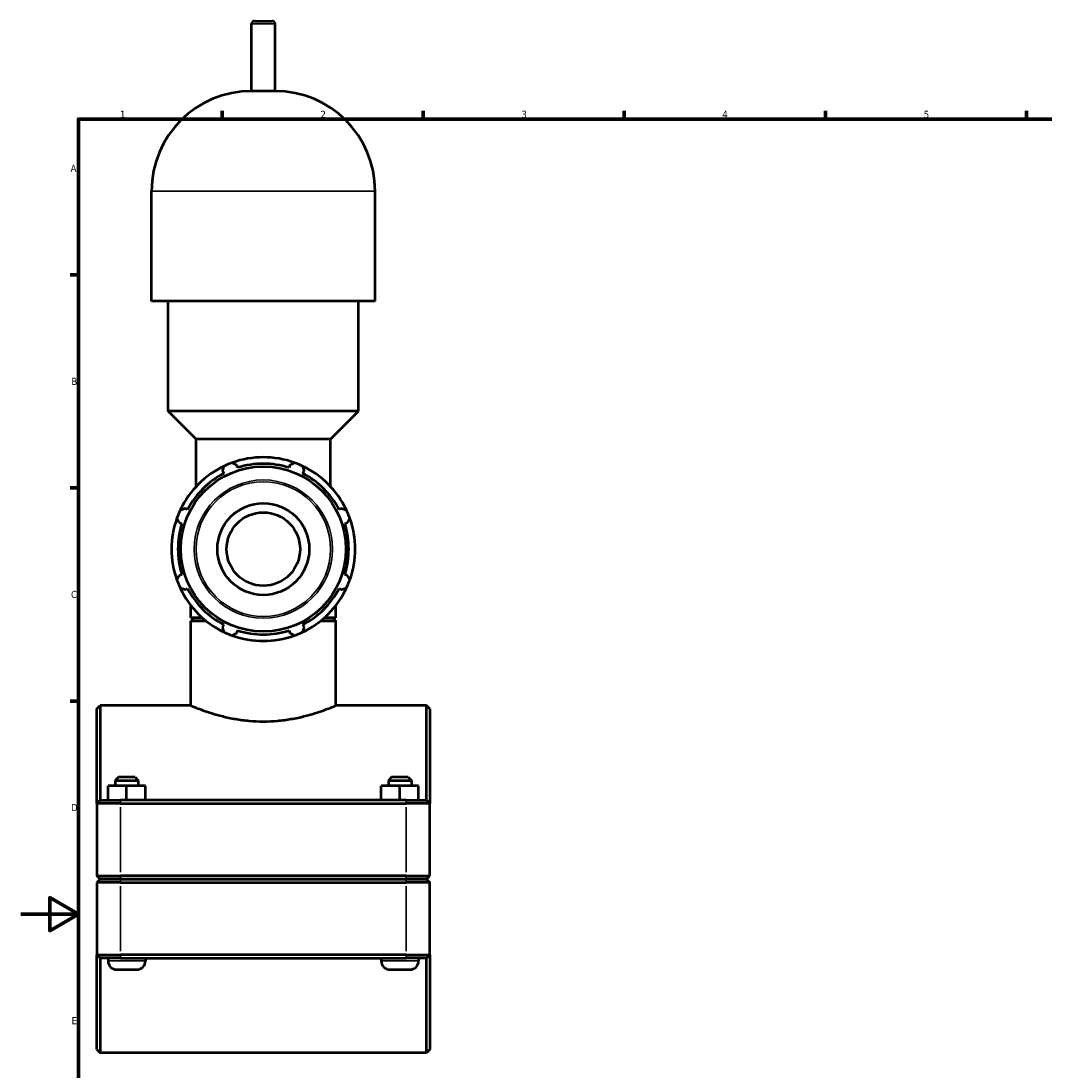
# Model space of a CAD drawing. Header units: millimetres. Extents: x 0 to 1025, y -26 to 1487.
# Tile 2 of 8: x 0 to 357, y 242 to 608. Entities that reach past the tile are written whole.
import ezdxf

# ---------------------------------------------------------------- set-up
doc = ezdxf.new("R2010")
doc.units = ezdxf.units.MM
for name, color, linetype, lineweight in [('Border (ISO)', 7, 'Continuous', 70), ('Visible (ISO)', 7, 'Continuous', 50), ('Visible Narrow (ISO)', 7, 'Continuous', 35)]:
    doc.layers.add(name, color=color, linetype=linetype, lineweight=lineweight)
doc.styles.add('Note Text (ISO)', font='tahoma.ttf')

# ---------------------------------------------------------------- blocks, each defined once
blk = doc.blocks.new('Borders Default Border')
at = {"layer": 'Border (ISO)'}
for p, q in [((70.08, 574), (70.08, 576.9)), ((140.17, 574), (140.17, 576.9)), ((210.25, 574), (210.25, 576.9)), ((280.33, 574), (280.33, 576.9)), ((350.42, 574), (350.42, 576.9)), ((20, 519.75), (17.1, 519.75)), ((20, 445.5), (17.1, 445.5)), ((20, 371.25), (17.1, 371.25))]:
    blk.add_line(p, q, dxfattribs=at)
at = {"layer": 'Border (ISO)', "flags": 128}
for points in [[(20, 20), (20, 574), (821, 574), (821, 20), (20, 20)], [(0, 297), (20, 297), (10, 302.77), (10, 291.23), (20, 297)]]:
    blk.add_lwpolyline(points, dxfattribs=at)
at = {"layer": 'Border (ISO)', "color": 232, "true_color": 0xca0064, "char_height": 2.5, "attachment_point": 7, "style": 'Note Text (ISO)'}
for s, insert in [('1', (34.48, 574.4)), ('2', (104.37, 574.4)), ('3', (174.43, 574.35)), ('4', (244.42, 574.4)), ('5', (314.64, 574.35)), ('A', (17.29, 555.62)), ('B', (17.59, 481.37)), ('C', (17.43, 407.08)), ('D', (17.43, 332.88)), ('E', (17.64, 258.63))]:
    blk.add_mtext(s, dxfattribs=dict(at, insert=insert))

msp = doc.modelspace()

# ---------------------------------------------------------------- linework, layer by layer
at = {"layer": 'Visible (ISO)'}
for p, q in [((81.364, 608.177), (87.553, 608.177)), ((80.364, 583.777), (80.364, 607.177)), ((88.553, 583.777), (88.553, 607.177)), ((88.553, 583.777), (80.364, 583.777)), ((45.507, 510.577), (45.507, 548.92)), ((123.411, 510.577), (123.411, 548.92)), ((123.411, 510.577), (45.507, 510.577)), ((51.349, 472.235), (51.349, 510.577)), ((117.568, 472.235), (117.568, 510.577)), ((117.568, 472.235), (51.349, 472.235)), ((61.087, 462.497), (51.349, 472.235)), ((107.83, 462.497), (117.568, 472.235)), ((107.83, 462.497), (61.087, 462.497)), ((61.087, 446.036), (61.087, 462.497)), ((107.83, 446.036), (107.83, 462.497)), ((70.274, 451.426), (70.717, 450.575)), ((75.51, 452.56), (75.221, 453.476)), ((93.696, 453.476), (93.408, 452.56)), ((98.2, 450.575), (98.643, 451.426)), ((58.061, 437.919), (57.21, 438.362)), ((111.708, 438.362), (110.856, 437.919)), ((55.16, 433.415), (56.076, 433.126)), ((112.841, 433.126), (113.757, 433.415)), ((56.076, 415.228), (55.16, 414.94)), ((113.757, 414.94), (112.841, 415.228)), ((57.21, 409.992), (58.061, 410.436)), ((110.856, 410.436), (111.708, 409.992)), ((59.14, 400.277), (59.14, 404.608)), ((109.777, 400.277), (109.777, 404.608)), ((63.18, 400.277), (59.14, 400.277)), ((60.24, 400.177), (59.14, 399.077)), ((59.14, 369.677), (59.14, 399.077)), ((64.609, 399.077), (59.14, 399.077)), ((60.24, 400.177), (63.293, 400.177)), ((109.777, 399.077), (104.308, 399.077)), ((105.625, 400.177), (108.677, 400.177)), ((109.777, 400.277), (105.737, 400.277)), ((108.677, 400.177), (109.777, 399.077)), ((109.777, 369.677), (109.777, 399.077)), ((70.717, 397.78), (70.274, 396.928)), ((75.221, 394.879), (75.51, 395.795)), ((93.408, 395.795), (93.696, 394.879)), ((98.643, 396.928), (98.2, 397.78)), ((26.459, 368.577), (27.559, 369.677)), ((27.559, 369.677), (27.559, 336.677)), ((59.14, 369.677), (27.559, 369.677)), ((141.359, 369.677), (109.777, 369.677)), ((141.359, 336.677), (141.359, 369.677)), ((142.459, 368.577), (141.359, 369.677)), ((26.459, 335.577), (26.459, 368.577)), ((142.459, 368.577), (142.459, 335.577)), ((33.959, 344.677), (32.859, 343.577)), ((39.759, 344.677), (33.959, 344.677)), ((39.759, 344.677), (40.859, 343.577)), ((129.159, 344.677), (128.059, 343.577)), ((134.959, 344.677), (129.159, 344.677)), ((134.959, 344.677), (136.059, 343.577)), ((30.339, 336.677), (30.339, 341.677)), ((36.818, 341.677), (30.339, 341.677)), ((32.859, 343.577), (40.859, 343.577)), ((32.859, 343.577), (32.859, 341.677)), ((36.818, 336.677), (36.818, 341.677)), ((43.338, 341.677), (36.818, 341.677)), ((40.859, 343.577), (40.859, 341.677)), ((43.338, 336.677), (43.338, 341.677)), ((43.379, 341.677), (43.338, 341.677)), ((43.379, 336.677), (43.379, 341.677)), ((125.539, 336.677), (125.539, 341.677)), ((132.018, 341.677), (125.539, 341.677)), ((128.059, 343.577), (136.059, 343.577)), ((128.059, 343.577), (128.059, 341.677)), ((132.018, 336.677), (132.018, 341.677)), ((138.538, 341.677), (132.018, 341.677)), ((136.059, 343.577), (136.059, 341.677)), ((138.538, 336.677), (138.538, 341.677)), ((138.579, 341.677), (138.538, 341.677)), ((138.579, 336.677), (138.579, 341.677)), ((27.559, 336.677), (26.459, 335.577)), ((27.559, 336.677), (34.709, 336.677)), ((134.209, 336.677), (34.709, 336.677)), ((134.209, 336.677), (141.359, 336.677)), ((141.359, 336.677), (142.459, 335.577)), ((34.709, 335.577), (26.459, 335.577)), ((26.459, 335.577), (26.459, 310.327)), ((34.709, 335.577), (134.209, 335.577)), ((142.459, 335.577), (134.209, 335.577)), ((142.459, 310.327), (142.459, 335.577)), ((27.559, 309.227), (26.459, 310.327)), ((26.459, 310.327), (34.709, 310.327)), ((27.559, 309.127), (26.459, 308.027)), ((34.709, 308.027), (26.459, 308.027)), ((26.459, 308.027), (26.459, 282.777)), ((34.709, 309.227), (27.559, 309.227)), ((27.559, 309.127), (34.709, 309.127)), ((30.359, 309.227), (30.359, 309.127)), ((134.209, 310.327), (34.709, 310.327)), ((34.709, 309.227), (134.209, 309.227)), ((134.209, 309.127), (34.709, 309.127)), ((34.709, 308.027), (134.209, 308.027)), ((43.359, 309.227), (43.359, 309.127)), ((125.559, 309.227), (125.559, 309.127)), ((134.209, 310.327), (142.459, 310.327)), ((141.359, 309.227), (134.209, 309.227)), ((134.209, 309.127), (141.359, 309.127)), ((142.459, 308.027), (134.209, 308.027)), ((138.559, 309.227), (138.559, 309.127)), ((141.359, 309.227), (142.459, 310.327)), ((141.359, 309.127), (142.459, 308.027)), ((142.459, 282.777), (142.459, 308.027)), ((26.459, 282.777), (34.709, 282.777)), ((26.459, 249.777), (26.459, 282.777)), ((27.559, 281.677), (26.459, 282.777)), ((134.209, 282.777), (34.709, 282.777)), ((134.209, 282.777), (142.459, 282.777)), ((141.359, 281.677), (142.459, 282.777)), ((142.459, 282.777), (142.459, 249.777)), ((27.559, 281.677), (27.559, 248.677)), ((34.709, 281.677), (27.559, 281.677)), ((30.359, 281.677), (30.359, 280.677)), ((34.709, 281.677), (134.209, 281.677)), ((43.359, 281.677), (43.359, 280.677)), ((125.559, 281.677), (125.559, 280.677)), ((141.359, 281.677), (134.209, 281.677)), ((138.559, 281.677), (138.559, 280.677)), ((141.359, 248.677), (141.359, 281.677)), ((33.359, 277.677), (40.359, 277.677)), ((128.559, 277.677), (135.559, 277.677)), ((26.459, 249.777), (27.559, 248.677)), ((142.459, 249.777), (141.359, 248.677)), ((141.359, 248.677), (27.559, 248.677))]:
    msp.add_line(p, q, dxfattribs=at)
for radius in [28.761, 16, 12.8]:
    msp.add_circle((84.459, 424.177), radius, dxfattribs=at)
for centre, radius, start, end in [((81.364, 607.177), 1, 90, 180), ((87.553, 607.177), 1, 0, 90), ((80.364, 548.92), 34.857, 90, 180), ((88.553, 548.92), 34.857, 0, 90), ((84.459, 424.177), 32, 109.79198, 115.20802), ((84.459, 424.177), 32, 70.20802, 109.79198), ((84.459, 424.177), 29.76, 72.5, 107.5), ((84.459, 424.177), 32, 64.79198, 70.20802), ((84.459, 424.177), 32, 115.20802, 154.79198), ((84.459, 424.177), 29.76, 117.5, 152.5), ((84.459, 424.177), 32, 25.20802, 64.79198), ((84.459, 424.177), 29.76, 27.5, 62.5), ((84.459, 424.177), 32, 154.79198, 160.20802), ((84.459, 424.177), 32, 19.79198, 25.20802), ((84.459, 424.177), 32, 160.20802, 199.79198), ((84.459, 424.177), 29.76, 162.5, 197.5), ((84.459, 424.177), 29.76, 342.5, 17.5), ((84.459, 424.177), 32, 340.20802, 19.79198), ((84.459, 424.177), 32, 199.79198, 205.20802), ((84.459, 424.177), 32, 205.20802, 244.79198), ((84.459, 424.177), 29.76, 207.5, 242.5), ((84.459, 424.177), 32, 295.20802, 334.79198), ((84.459, 424.177), 29.76, 297.5, 332.5), ((84.459, 424.177), 32, 334.79198, 340.20802), ((84.459, 424.177), 32, 244.79198, 250.20802), ((84.459, 424.177), 29.76, 252.5, 287.5), ((84.459, 424.177), 32, 289.79198, 295.20802), ((84.459, 424.177), 32, 250.20802, 289.79198), ((33.359, 280.677), 3, 180, 270), ((40.359, 280.677), 3, 270, 0), ((128.559, 280.677), 3, 180, 270), ((135.559, 280.677), 3, 270, 0)]:
    msp.add_arc(centre, radius, start, end, dxfattribs=at)
for points, weights in [([(73.623, 454.287), (74.438, 453.873), (75.221, 453.476)], [1, 1.00110742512, 1.00139794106]), ([(93.696, 453.476), (94.479, 453.873), (95.294, 454.287)], [1.00139794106, 1.00110742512, 1]), ([(70.274, 451.426), (70.546, 452.261), (70.83, 453.13)], [1.00139794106, 1.00110742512, 1]), ([(98.088, 453.13), (98.371, 452.261), (98.643, 451.426)], [1, 1.00110742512, 1.00139794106]), ([(55.506, 437.806), (56.375, 438.09), (57.21, 438.362)], [1, 1.00110742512, 1.00139794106]), ([(111.708, 438.362), (112.542, 438.09), (113.411, 437.806)], [1.00139794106, 1.00110742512, 1]), ([(55.16, 433.415), (54.763, 434.198), (54.349, 435.013)], [1.00139794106, 1.00110742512, 1]), ([(114.568, 435.013), (114.154, 434.198), (113.757, 433.415)], [1, 1.00110742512, 1.00139794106]), ([(54.349, 413.342), (54.763, 414.157), (55.16, 414.94)], [1, 1.00110742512, 1.00139794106]), ([(113.757, 414.94), (114.154, 414.157), (114.568, 413.342)], [1.00139794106, 1.00110742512, 1]), ([(57.21, 409.992), (56.375, 410.265), (55.506, 410.548)], [1.00139794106, 1.00110742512, 1]), ([(113.411, 410.548), (112.542, 410.265), (111.708, 409.992)], [1, 1.00110742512, 1.00139794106]), ([(70.83, 395.225), (70.546, 396.094), (70.274, 396.928)], [1, 1.00110742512, 1.00139794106]), ([(98.643, 396.928), (98.371, 396.094), (98.088, 395.225)], [1.00139794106, 1.00110742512, 1]), ([(75.221, 394.879), (74.438, 394.482), (73.623, 394.068)], [1.00139794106, 1.00110742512, 1]), ([(95.294, 394.068), (94.479, 394.482), (93.696, 394.879)], [1, 1.00110742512, 1.00139794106])]:
    msp.add_rational_spline(points, weights, degree=2, dxfattribs=at)
msp.add_open_spline([(59.14, 369.677), (59.14, 369.677), (59.296, 369.611), (59.946, 369.344), (60.441, 369.142), (61.739, 368.634), (62.544, 368.327), (64.396, 367.666), (65.443, 367.312), (67.669, 366.623), (68.927, 366.262), (71.672, 365.577), (73.159, 365.254), (76.27, 364.71), (77.898, 364.491), (81.186, 364.198), (82.846, 364.125), (86.071, 364.125), (87.731, 364.198), (91.019, 364.491), (92.647, 364.71), (95.758, 365.254), (97.245, 365.577), (99.99, 366.262), (101.248, 366.623), (103.474, 367.312), (104.521, 367.666), (106.373, 368.327), (107.178, 368.634), (108.477, 369.142), (108.971, 369.344), (109.621, 369.611), (109.777, 369.677), (109.777, 369.677)], degree=3, knots=[3.8672026, 3.8672026, 3.8672026, 3.8672026, 4.350305, 4.350305, 4.8334074, 4.8334074, 5.3165099, 5.3165099, 5.7996123, 5.7996123, 6.2833105, 6.2833105, 6.7670087, 6.7670087, 7.2507069, 7.2507069, 7.7344051, 7.7344051, 8.2181034, 8.2181034, 8.7018016, 8.7018016, 9.1854998, 9.1854998, 9.669198, 9.669198, 10.1523004, 10.1523004, 10.6354029, 10.6354029, 11.1185053, 11.1185053, 11.6016077, 11.6016077, 11.6016077, 11.6016077], dxfattribs=at)
at = {"layer": 'Visible Narrow (ISO)'}
for p, q in [((88.503, 607.177), (80.414, 607.177)), ((122.931, 548.92), (45.986, 548.92)), ((34.709, 336.622), (34.709, 335.632)), ((134.209, 336.622), (134.209, 335.632)), ((34.709, 311.59), (34.709, 334.315)), ((134.209, 334.315), (134.209, 311.59)), ((34.709, 309.282), (34.709, 310.272)), ((34.709, 309.072), (34.709, 308.082)), ((134.209, 309.282), (134.209, 310.272)), ((134.209, 309.072), (134.209, 308.082)), ((34.709, 284.04), (34.709, 306.765)), ((134.209, 306.765), (134.209, 284.04)), ((34.709, 281.732), (34.709, 282.722)), ((134.209, 281.732), (134.209, 282.722)), ((43.279, 280.677), (30.439, 280.677)), ((138.479, 280.677), (125.639, 280.677))]:
    msp.add_line(p, q, dxfattribs=at)
for radius in [24.093, 23.463]:
    msp.add_circle((84.459, 424.177), radius, dxfattribs=at)

# ---------------------------------------------------------------- block references
msp.add_blockref('Borders Default Border', (0, 0))

doc.saveas('drawing.dxf')
